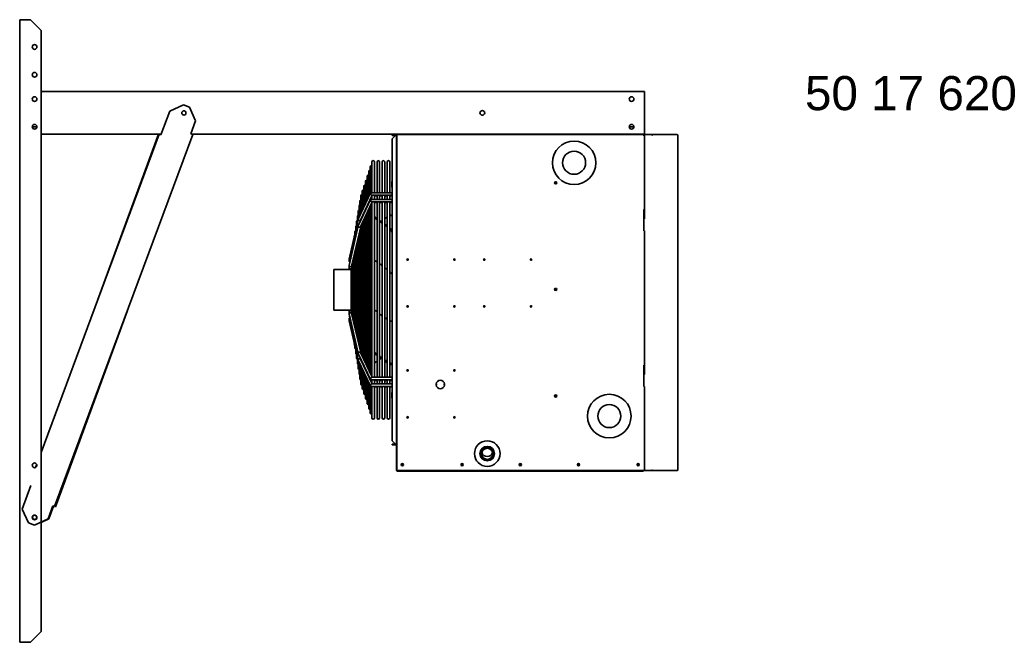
# Model space of a CAD drawing. Extents: x 16735 to 28368, y 1617 to 11525.
# Tile 12 of 13: x 25365 to 27097, y 7906 to 9001. Entities that reach past the tile are written whole.
import ezdxf

# ---------------------------------------------------------------- set-up
doc = ezdxf.new("R2010")
doc.units = 0
doc.header["$LTSCALE"] = 2
doc.layers.add('TEXT', color=5, linetype='CONTINUOUS')
doc.layers.add('Visible', color=7, linetype='CONTINUOUS', lineweight=35)
doc.styles.add('Dimensions', font='arial.ttf')

msp = doc.modelspace()

# ---------------------------------------------------------------- linework, layer by layer
at = {"layer": 'Visible'}
for p, q in [((25368.19, 9001.29), (25364.81, 9001.29)), ((25364.81, 7906.29), (25364.81, 9001.29)), ((25368.19, 9001.29), (25383.56, 9001.29)), ((25383.56, 9001.29), (25402.31, 8982.54)), ((25402.31, 8982.54), (25402.31, 7925.04)), ((25402.31, 8874.92), (26463.56, 8874.92)), ((26463.56, 8871.54), (26463.56, 8874.92)), ((26463.56, 8803.29), (26463.56, 8871.54)), ((25628.62, 8840.27), (25652.72, 8851.33)), ((25663.27, 8847.42), (25652.72, 8851.33)), ((25628.62, 8840.27), (25613.23, 8798.78)), ((25663.27, 8847.42), (25674.33, 8823.32)), ((25665.98, 8800.81), (25674.33, 8823.32)), ((25395.17, 8812.67), (25386.96, 8812.67)), ((25402.31, 8239.91), (25610.07, 8799.96)), ((25610.05, 8799.92), (25402.31, 8799.92)), ((25669.15, 8799.64), (25426.29, 8144.98)), ((25608.91, 8799.92), (25502.11, 8508.95)), ((25610.04, 8799.87), (25609.89, 8799.92)), ((25613.23, 8798.78), (25610.07, 8799.96)), ((25613.65, 8799.92), (25610.17, 8799.92)), ((25612.5, 8799.92), (25612.22, 8799.16)), ((25669.15, 8799.64), (25665.98, 8800.81)), ((26463.56, 8799.92), (25668.4, 8799.92)), ((26019.94, 8798.79), (26019.94, 8797.67)), ((26025.94, 8798.79), (26019.94, 8798.79)), ((26025.94, 8797.67), (26025.94, 8798.79)), ((26027.44, 8798.79), (26027.44, 8789.42)), ((26028.19, 8798.79), (26028.19, 8789.42)), ((26028.19, 8798.37), (26028.94, 8798.37)), ((26028.56, 8799.17), (26461.31, 8799.17)), ((26028.99, 8798.42), (26028.99, 8799.17)), ((26445.17, 8812.67), (26436.96, 8812.67)), ((26461.31, 8798.04), (26461.31, 8799.17)), ((26462.44, 8798.04), (26461.31, 8798.04)), ((26461.69, 8798.79), (26461.69, 8798.04)), ((26462.44, 8798.04), (26462.44, 8798.79)), ((26463.5, 8798.04), (26462.44, 8798.04)), ((26463.56, 8798.04), (26463.5, 8798.04)), ((26463.56, 8799.92), (26463.56, 8803.29)), ((26463.56, 8799.17), (26476.93, 8799.17)), ((26463.56, 8799.17), (26463.56, 8798.42)), ((26463.56, 8798.42), (26463.56, 8798.04)), ((26463.56, 8798.04), (26463.56, 8667.54)), ((26463.56, 8651.04), (26463.56, 8798.04)), ((26477, 8799.17), (26476.93, 8799.17)), ((26477, 8798.42), (26476.96, 8798.42)), ((26476.96, 8798.37), (26477.13, 8798.37)), ((26476.97, 8798.04), (26477.77, 8798.04)), ((26477, 8799.17), (26521.31, 8799.17)), ((26477, 8798.42), (26477, 8799.17)), ((26522.11, 8798.04), (26522.44, 8798.04)), ((26522.44, 8798.04), (26522.44, 8209.29)), ((26019.94, 8797.67), (26025.94, 8797.67)), ((26019.94, 8791.62), (26025.94, 8797.62)), ((26019.94, 8260.72), (26019.94, 8791.62)), ((26027.44, 8789.42), (26027.44, 8787.54)), ((26028.19, 8789.42), (26027.44, 8789.42)), ((26027.44, 8787.54), (26027.44, 8268.17)), ((26027.44, 8784.92), (26028.19, 8784.92)), ((26028.19, 8789.04), (26028.19, 8789.42)), ((26028.19, 8208.17), (26028.19, 8789.04)), ((25984.31, 8751.17), (25984.31, 8696.99)), ((25988.81, 8696.99), (25988.81, 8751.17)), ((25993.31, 8751.17), (25993.31, 8696.99)), ((25997.81, 8696.99), (25997.81, 8751.17)), ((26002.31, 8751.17), (26002.31, 8696.99)), ((26006.81, 8696.99), (26006.81, 8751.17)), ((26011.31, 8751.17), (26011.31, 8696.99)), ((26015.81, 8696.99), (26015.81, 8751.17)), ((25978.69, 8734.07), (25978.69, 8690.45)), ((25981.5, 8742.62), (25981.5, 8696.6)), ((25973.06, 8716.97), (25973.06, 8678.14)), ((25975.87, 8725.52), (25975.87, 8684.29)), ((26019.64, 8716.66), (26019.94, 8717.18)), ((26019.64, 8716.66), (26019.64, 8716.01)), ((26019.64, 8716.01), (26019.64, 8711.78)), ((26019.64, 8711.78), (26019.64, 8707.56)), ((26027.44, 8714.78), (26028.19, 8714.78)), ((25960.33, 8650.31), (25981.56, 8696.73)), ((25967.43, 8699.87), (25967.43, 8665.84)), ((25970.25, 8708.42), (25970.25, 8671.99)), ((25981.96, 8696.99), (26019.94, 8696.99)), ((26019.64, 8707.56), (26019.64, 8706.91)), ((26019.64, 8706.91), (26019.94, 8706.39)), ((26027.44, 8708.78), (26028.19, 8708.78)), ((25960.33, 8638.68), (25981.56, 8685.09)), ((25963.16, 8682.29), (25963.16, 8656.49)), ((25964.52, 8648.66), (25984.57, 8692.49)), ((25964.52, 8637.02), (25984.57, 8680.85)), ((25964.62, 8691.33), (25964.62, 8659.69)), ((25978.69, 8679.63), (25978.69, 8678.81)), ((25981.5, 8685.78), (25981.5, 8684.96)), ((25981.96, 8685.35), (26019.94, 8685.35)), ((25984.28, 8692.49), (26019.94, 8692.49)), ((25984.28, 8680.85), (26019.94, 8680.85)), ((25984.31, 8691.93), (25984.31, 8685.35)), ((25984.31, 8680.3), (25984.31, 8373)), ((25988.81, 8685.35), (25988.81, 8692.49)), ((25988.81, 8691.58), (25993.31, 8691.58)), ((25988.81, 8372.46), (25988.81, 8680.85)), ((25988.81, 8679.88), (25993.31, 8679.88)), ((25993.31, 8692.49), (25993.31, 8685.35)), ((25993.31, 8680.85), (25993.31, 8372.46)), ((25997.81, 8685.35), (25997.81, 8692.49)), ((25997.81, 8691.58), (26002.31, 8691.58)), ((25997.81, 8372.46), (25997.81, 8680.85)), ((25997.81, 8679.88), (26002.31, 8679.88)), ((26002.31, 8692.49), (26002.31, 8685.35)), ((26002.31, 8680.85), (26002.31, 8372.46)), ((26006.81, 8685.35), (26006.81, 8692.49)), ((26006.81, 8691.58), (26011.31, 8691.58)), ((26006.81, 8372.46), (26006.81, 8680.85)), ((26006.81, 8679.88), (26011.31, 8679.88)), ((26011.31, 8692.49), (26011.31, 8685.35)), ((26011.31, 8680.85), (26011.31, 8372.46)), ((26015.81, 8685.35), (26015.81, 8692.49)), ((26015.81, 8691.58), (26019.94, 8691.58)), ((26015.81, 8372.46), (26015.81, 8680.85)), ((26015.81, 8679.88), (26019.94, 8679.88)), ((25960.23, 8664.23), (25960.23, 8650)), ((25961.7, 8673.26), (25961.7, 8653.3)), ((25970.25, 8661.17), (25970.25, 8660.36)), ((25973.06, 8667.32), (25973.06, 8666.51)), ((25975.87, 8673.48), (25975.87, 8672.66)), ((25975.87, 8661.84), (25975.87, 8391.35)), ((25978.69, 8667.99), (25978.69, 8385.24)), ((25981.5, 8674.15), (25981.5, 8379.12)), ((26462.44, 8667.54), (26462.44, 8630.04)), ((26463.56, 8667.54), (26462.44, 8667.54)), ((26462.81, 8651.04), (26462.81, 8667.54)), ((25944.07, 8580.4), (25960.26, 8650.11)), ((25957.31, 8646.16), (25957.31, 8637.41)), ((25958.77, 8655.2), (25958.77, 8643.71)), ((25964.18, 8647.1), (25964.57, 8648.75)), ((25964.62, 8648.87), (25964.62, 8648.05)), ((25967.43, 8655.02), (25967.43, 8654.21)), ((25967.43, 8643.39), (25967.43, 8409.7)), ((25970.25, 8649.54), (25970.25, 8403.58)), ((25973.06, 8655.69), (25973.06, 8397.47)), ((26027.91, 8618.64), (26027.91, 8648.26)), ((26462.44, 8651.05), (26462.81, 8651.05)), ((26463.56, 8651.04), (26462.44, 8651.04)), ((25944.07, 8568.77), (25960.26, 8638.48)), ((25948.52, 8568), (25964.57, 8637.12)), ((25954.39, 8628.1), (25954.39, 8624.83)), ((25955.85, 8637.13), (25955.85, 8631.12)), ((25961.7, 8624.76), (25961.7, 8428.21)), ((25963.16, 8631.06), (25963.16, 8421.96)), ((25964.62, 8637.24), (25964.62, 8415.82)), ((26462.44, 8630.04), (26463.56, 8630.04)), ((26463.56, 8630.04), (26463.56, 8393.79)), ((26463.56, 8377.29), (26463.56, 8630.04)), ((25952.93, 8619.07), (25952.93, 8618.54)), ((25958.77, 8612.18), (25958.77, 8440.73)), ((25960.23, 8618.47), (25960.23, 8434.47)), ((25954.39, 8593.3), (25954.39, 8459.5)), ((25955.85, 8599.59), (25955.85, 8453.24)), ((25957.31, 8605.88), (25957.31, 8446.98)), ((26027.91, 8544.56), (26027.91, 8605.72)), ((25944.05, 8576.81), (25944.05, 8580.15)), ((25944.05, 8576.59), (25944.05, 8576.81)), ((25950.01, 8574.42), (25950.01, 8478.27)), ((25951.47, 8580.71), (25951.47, 8472.01)), ((25952.93, 8587.01), (25952.93, 8465.75)), ((26047.31, 8578.24), (26047.31, 8580.6)), ((25917.56, 8561.79), (25917.56, 8490.54)), ((25917.56, 8561.79), (25947.56, 8561.79)), ((25944.05, 8565.18), (25944.05, 8568.52)), ((25944.05, 8564.89), (25944.05, 8565.18)), ((25947.56, 8488.96), (25947.56, 8563.68)), ((25948.55, 8566.65), (25948.55, 8568.13)), ((25948.55, 8566.65), (25948.55, 8485.99)), ((26027.91, 8544.56), (26028.19, 8544.76)), ((25427.53, 8144.63), (25554.18, 8489.73)), ((25917.56, 8490.54), (25947.56, 8490.54)), ((25944.05, 8487.45), (25944.05, 8484.13)), ((26047.31, 8495.74), (26047.31, 8498.1)), ((25944.05, 8484.13), (25944.05, 8483.82)), ((25944.05, 8475.75), (25944.05, 8472.43)), ((25944.05, 8472.19), (25944.05, 8472.43)), ((25944.07, 8483.57), (25945.58, 8477.09)), ((25944.07, 8471.94), (25952.93, 8433.8)), ((25944.08, 8483.88), (25960.26, 8414.57)), ((25944.08, 8472.18), (25960.26, 8402.87)), ((25948.52, 8484.65), (25964.56, 8415.93)), ((25948.55, 8485.99), (25948.55, 8484.52)), ((25952.93, 8434.26), (25952.93, 8433.27)), ((25953.36, 8431.95), (25954.39, 8427.51)), ((25954.39, 8428.01), (25954.39, 8424.24)), ((25955.61, 8422.24), (25955.85, 8421.22)), ((25955.85, 8421.75), (25955.85, 8415.21)), ((25957.31, 8415.5), (25957.31, 8406.17)), ((25958.77, 8409.24), (25958.77, 8397.14)), ((25960.23, 8402.98), (25960.23, 8388.11)), ((25960.33, 8414.37), (25981.56, 8368.22)), ((25960.33, 8402.67), (25981.56, 8356.52)), ((25961.7, 8399.7), (25961.7, 8379.08)), ((25964.12, 8406.13), (25964.56, 8404.23)), ((25964.52, 8416.03), (25984.56, 8372.46)), ((25964.52, 8404.33), (25984.56, 8360.76)), ((25964.62, 8405.05), (25964.62, 8404.11)), ((25963.16, 8396.52), (25963.16, 8370.04)), ((25964.62, 8393.35), (25964.62, 8361.01)), ((25967.43, 8398.93), (25967.43, 8398)), ((25967.43, 8387.23), (25967.43, 8352.46)), ((25970.25, 8392.82), (25970.25, 8391.88)), ((25973.06, 8386.7), (25973.06, 8385.77)), ((26462.44, 8393.79), (26462.44, 8356.29)), ((26463.56, 8393.79), (26462.44, 8393.79)), ((26462.81, 8377.29), (26462.81, 8393.79)), ((25970.25, 8381.12), (25970.25, 8343.91)), ((25973.06, 8375), (25973.06, 8335.36)), ((25975.87, 8380.58), (25975.87, 8379.65)), ((25975.87, 8368.88), (25975.87, 8326.82)), ((25978.69, 8374.47), (25978.69, 8373.53)), ((25981.5, 8368.35), (25981.5, 8367.42)), ((25981.97, 8367.96), (26019.94, 8367.96)), ((25984.28, 8372.46), (26019.94, 8372.46)), ((25984.31, 8367.96), (25984.31, 8361.3)), ((25988.81, 8360.76), (25988.81, 8367.96)), ((25988.81, 8366.98), (25993.31, 8366.98)), ((25993.31, 8367.96), (25993.31, 8360.76)), ((25997.81, 8360.76), (25997.81, 8367.96)), ((25997.81, 8366.98), (26002.31, 8366.98)), ((26002.31, 8367.96), (26002.31, 8360.76)), ((26006.81, 8360.76), (26006.81, 8367.96)), ((26006.81, 8366.98), (26011.31, 8366.98)), ((26011.31, 8367.96), (26011.31, 8360.76)), ((26015.81, 8360.76), (26015.81, 8367.96)), ((26015.81, 8366.98), (26019.94, 8366.98)), ((26463.56, 8377.29), (26462.44, 8377.29)), ((25978.69, 8362.77), (25978.69, 8318.27)), ((25981.5, 8356.65), (25981.5, 8309.72)), ((25981.97, 8356.26), (26019.94, 8356.26)), ((25984.28, 8360.76), (26019.94, 8360.76)), ((25984.31, 8356.26), (25984.31, 8301.17)), ((25988.81, 8301.17), (25988.81, 8356.26)), ((25988.81, 8355.35), (25993.31, 8355.35)), ((25993.31, 8356.26), (25993.31, 8301.17)), ((25997.81, 8301.17), (25997.81, 8356.26)), ((25997.81, 8355.35), (26002.31, 8355.35)), ((26002.31, 8356.26), (26002.31, 8301.17)), ((26006.81, 8301.17), (26006.81, 8356.26)), ((26006.81, 8355.35), (26011.31, 8355.35)), ((26011.31, 8356.26), (26011.31, 8301.17)), ((26015.81, 8301.17), (26015.81, 8356.26)), ((26015.81, 8355.35), (26019.94, 8355.35)), ((26097.26, 8360.23), (26096.83, 8360.23)), ((26096.83, 8359.11), (26097.26, 8359.11)), ((26097.94, 8360.23), (26097.26, 8360.23)), ((26097.26, 8360.23), (26097.26, 8359.11)), ((26097.26, 8359.11), (26097.94, 8359.11)), ((26097.94, 8359.11), (26097.94, 8360.23)), ((26112.11, 8360.23), (26111.44, 8360.23)), ((26111.44, 8360.23), (26111.44, 8359.11)), ((26111.44, 8359.11), (26112.11, 8359.11)), ((26112.54, 8360.23), (26112.11, 8360.23)), ((26112.11, 8359.11), (26112.11, 8360.23)), ((26112.11, 8359.11), (26112.54, 8359.11)), ((26462.44, 8356.29), (26463.56, 8356.29)), ((26463.56, 8356.29), (26463.56, 8208.17)), ((26463.56, 8209.29), (26463.56, 8356.29)), ((26019.64, 8345.43), (26019.94, 8345.95)), ((26019.64, 8345.43), (26019.64, 8344.77)), ((26019.64, 8344.77), (26019.64, 8340.55)), ((26019.64, 8340.55), (26019.64, 8336.33)), ((26019.64, 8336.33), (26019.64, 8335.68)), ((26019.64, 8335.68), (26019.94, 8335.16)), ((26027.44, 8343.55), (26028.19, 8343.55)), ((26027.44, 8337.55), (26028.19, 8337.55)), ((26028.19, 8268.17), (26027.44, 8268.17)), ((26027.44, 8268.17), (26027.44, 8208.54)), ((26025.94, 8254.72), (26019.94, 8260.72)), ((26025.94, 8254.67), (26019.94, 8254.67)), ((26019.94, 8254.67), (26019.94, 8253.54)), ((26019.94, 8253.54), (26025.94, 8253.54)), ((26025.94, 8254.67), (26025.94, 8253.54)), ((26175.19, 8237.77), (26175.19, 8238.15)), ((26199.19, 8237.77), (26199.19, 8238.15)), ((25392.6, 8213.71), (25394.72, 8219.45)), ((26477.13, 8208.97), (26476.96, 8208.97)), ((26477, 8208.92), (26476.96, 8208.92)), ((26477.77, 8209.29), (26476.97, 8209.29)), ((26477, 8208.92), (26477, 8208.17)), ((26522.44, 8209.29), (26522.11, 8209.29)), ((26028.19, 8208.17), (26029.31, 8208.17)), ((26029.31, 8207.42), (26028.56, 8207.42)), ((26029.31, 8208.17), (26029.31, 8207.42)), ((26462.44, 8208.17), (26029.31, 8208.17)), ((26461.31, 8207.42), (26029.31, 8207.42)), ((26462.44, 8208.17), (26463.56, 8208.17)), ((26476.93, 8208.17), (26463.56, 8208.17)), ((26476.93, 8208.17), (26477, 8208.17)), ((26521.31, 8208.17), (26477, 8208.17)), ((25384.47, 8182.1), (25369.08, 8140.61)), ((25380.13, 8116.51), (25369.08, 8140.61)), ((25414.78, 8123.65), (25423.13, 8146.16)), ((25416.09, 8123.26), (25424.33, 8145.71)), ((25423.13, 8146.16), (25426.29, 8144.98)), ((25426.33, 8145.07), (25427.53, 8144.63)), ((25414.78, 8123.65), (25390.68, 8112.6)), ((25416.09, 8123.26), (25402.31, 8116.88)), ((25380.13, 8116.51), (25390.68, 8112.6)), ((25402.31, 7925.04), (25383.56, 7906.29)), ((25364.81, 7906.29), (25368.19, 7906.29)), ((25383.56, 7906.29), (25368.19, 7906.29))]:
    msp.add_line(p, q, dxfattribs=at)
for centre, radius in [((25391.06, 8953.29), 4.13), ((25391.06, 8904.54), 4.13), ((25391.06, 8861.79), 4.13), ((26441.06, 8861.79), 4.13), ((25653.56, 8837.42), 3.75), ((26178.56, 8837.42), 4.13), ((25391.06, 8813.04), 4.13), ((26441.06, 8813.04), 4.13), ((26340, 8749.67), 38.25), ((26340, 8749.67), 20.25), ((26307.56, 8714.42), 1.88), ((26307.56, 8714.42), 1.31), ((26046.94, 8579.42), 1.24), ((26129.44, 8579.42), 1.24), ((26181.94, 8579.42), 1.24), ((26264.44, 8579.42), 1.24), ((26307.56, 8526.92), 1.88), ((26307.56, 8526.92), 1.31), ((26046.94, 8496.92), 1.24), ((26129.44, 8496.92), 1.24), ((26181.94, 8496.92), 1.24), ((26264.44, 8496.92), 1.24), ((26046.94, 8384.42), 1.24), ((26129.44, 8384.42), 1.24), ((26307.56, 8339.42), 1.88), ((26307.56, 8339.42), 1.31), ((26401.88, 8304.17), 38.25), ((26401.88, 8304.17), 20.25), ((26046.94, 8301.92), 1.24), ((26129.44, 8301.92), 1.24), ((26187.19, 8238.17), 22.5), ((26187.19, 8238.17), 12.75), ((25391.06, 8217.54), 4.13), ((26037.94, 8218.67), 1.88), ((26037.94, 8218.67), 1.31), ((26142.94, 8218.67), 1.88), ((26142.94, 8218.67), 1.31), ((26245.31, 8218.67), 1.88), ((26245.31, 8218.67), 1.31), ((26347.69, 8218.67), 1.88), ((26347.69, 8218.67), 1.31), ((26452.69, 8218.67), 1.88), ((26452.69, 8218.67), 1.31), ((25391.06, 8126.04), 4.13), ((25391.02, 8126.07), 3.75)]:
    msp.add_circle(centre, radius, dxfattribs=at)
for centre, radius, start, end in [((26028.56, 8798.79), 1.13, 90, 180), ((26028.56, 8798.79), 0.375, 90, 180), ((26461.31, 8798.79), 1.13, 0, 90), ((26461.31, 8798.79), 0.375, 0, 90), ((26463.56, 8798.04), 1.13, 90, 180), ((26463.56, 8798.04), 0.375, 90, 180), ((26521.31, 8798.04), 1.12, 0, 90), ((25986.56, 8751.17), 2.25, 0, 180), ((25995.56, 8751.17), 2.25, 0, 180), ((26004.56, 8751.17), 2.25, 0, 180), ((26013.56, 8751.17), 2.25, 0, 180), ((25980.94, 8734.07), 2.25, 75.49447, 180), ((25983.75, 8742.62), 2.25, 75.49447, 180), ((25975.31, 8716.97), 2.25, 75.49447, 180), ((25978.12, 8725.52), 2.25, 75.49447, 180), ((25969.68, 8699.87), 2.25, 75.49447, 180), ((25972.5, 8708.42), 2.25, 75.49447, 180), ((25965.41, 8682.29), 2.25, 110.52394, 180), ((25966.87, 8691.33), 2.25, 75.49447, 180), ((25962.48, 8664.23), 2.25, 110.52394, 180), ((25963.95, 8673.26), 2.25, 110.52394, 180), ((25959.56, 8646.16), 2.25, 110.52394, 180), ((25961.02, 8655.2), 2.25, 110.52394, 180), ((25956.64, 8628.1), 2.25, 117.12407, 180), ((25958.1, 8637.13), 2.25, 110.52394, 180), ((25955.18, 8619.07), 2.25, 143.97343, 180), ((25955.18, 8433.27), 2.25, 180, 222.29313), ((25956.64, 8424.24), 2.25, 180, 246.79219), ((25958.1, 8415.21), 2.25, 180, 249.47606), ((25959.56, 8406.17), 2.25, 180, 249.47606), ((25961.02, 8397.14), 2.25, 180, 249.47606), ((25962.48, 8388.11), 2.25, 180, 249.47606), ((25963.95, 8379.08), 2.25, 180, 249.47606), ((25965.41, 8370.04), 2.25, 180, 249.47606), ((26104.69, 8359.67), 7.5, 4.30122, 175.69878), ((25966.87, 8361.01), 2.25, 180, 284.50553), ((25969.68, 8352.46), 2.25, 180, 284.50553), ((26104.69, 8359.67), 7.5, 184.30122, 355.69878), ((25972.5, 8343.91), 2.25, 180, 284.50553), ((25975.31, 8335.36), 2.25, 180, 284.50553), ((25978.12, 8326.82), 2.25, 180, 284.50553), ((25980.94, 8318.27), 2.25, 180, 284.50553), ((25983.75, 8309.72), 2.25, 180, 284.50553), ((25986.56, 8301.17), 2.25, 180, 0), ((25995.56, 8301.17), 2.25, 180, 0), ((26004.56, 8301.17), 2.25, 180, 0), ((26013.56, 8301.17), 2.25, 180, 0), ((26187.19, 8238.17), 12, 359.96001, 180.03999), ((26521.31, 8209.29), 1.12, 270, 0), ((26028.56, 8208.54), 1.13, 180, 199.47122), ((26028.56, 8208.54), 1.13, 199.47122, 270), ((25391.14, 8126.03), 3.75, 70.73064, 248.76266)]:
    msp.add_arc(centre, radius, start, end, dxfattribs=at)
for centre, major_axis, ratio, start_param, end_param in [((26521.31, 8798.04), (0, 1.12), 0.7071068, 4.712389, 6.2831853), ((25983.12, 8694.74), (-1.4, 2.18), 0.3850446, 6.0407521, 8.3940474), ((25983.12, 8683.1), (-1.4, 2.18), 0.3850446, 6.0407521, 8.3940474), ((25983.12, 8694.74), (1.4, -2.18), 0.3850446, 5.2524547, 6.0407521), ((25983.12, 8683.1), (1.4, -2.18), 0.3850446, 5.2524547, 6.0407521), ((25962.42, 8649.48), (2.14, -0.73), 0.6833725, 3.0728516, 4.9412804), ((25962.42, 8649.48), (2.14, -0.73), 0.6833725, 4.9412804, 6.2144442), ((25464.38, 8268.15), (756.82, 0), 0.7050537, 0.796952, 0.8052175), ((26535.74, 9023.52), (-756.81, 0), 0.7050537, 0.7655749, 0.7716977), ((26535.74, 9023.52), (-756.81, 0), 0.7050537, 0.7801874, 0.7886048), ((25464.38, 8268.15), (756.82, 0), 0.7050537, 0.7801872, 0.7886045), ((25464.38, 9024.64), (756.82, 0), 0.7080894, 5.499452, 5.5029981), ((25464.38, 9025.03), (756.82, 0), 0.7091539, 5.4996883, 5.5029981), ((25464.38, 9024.64), (756.82, 0), 0.7080894, 5.5114876, 5.5176101), ((25464.38, 9025.03), (756.82, 0), 0.7091539, 5.5114876, 5.5176101), ((26535.74, 9023.52), (-756.81, 0), 0.7050537, 0.7969524, 0.8052177), ((25962.42, 8637.85), (2.14, -0.73), 0.6833725, 3.0728516, 4.9412804), ((25962.42, 8637.85), (2.14, -0.73), 0.6833725, 4.9412804, 6.2144442), ((25464.38, 8268.15), (756.82, 0), 0.7050537, 0.7655752, 0.7716977), ((25946.3, 8580.02), (2.24, -0.26), 0.7003999, 3.0615175, 4.7924642), ((25946.3, 8580.02), (2.24, -0.26), 0.7003999, 4.7924642, 4.802557), ((25946.3, 8568.39), (2.24, -0.26), 0.7003999, 3.0615175, 4.7924642), ((25946.3, 8568.39), (2.24, -0.26), 0.7003999, 4.7924642, 6.2031101), ((25466.93, 8190.17), (753.22, 0), 0.7050537, 0.7306055, 0.7314865), ((25946.3, 8484.26), (2.24, 0.26), 0.7044737, 1.4898033, 3.2225857), ((25946.3, 8472.56), (2.24, 0.26), 0.7044737, 1.4898033, 3.2225857), ((25946.3, 8483.95), (2.24, 0.26), 0.7003999, 3.0615175, 3.4739028), ((25946.3, 8472.32), (2.24, 0.26), 0.7003999, 3.0615175, 3.4447448), ((25946.3, 8484.26), (2.24, 0.26), 0.7044737, 0.0809931, 1.4898033), ((25946.3, 8472.56), (2.24, 0.26), 0.7044737, 1.4680472, 1.4898033), ((25962.42, 8415.2), (2.13, 0.73), 0.687351, 1.3393535, 3.2110494), ((25962.42, 8415.2), (2.13, 0.73), 0.687351, 0.0694567, 1.3393535), ((25962.42, 8403.5), (2.13, 0.73), 0.687351, 1.3393535, 3.2110494), ((25962.42, 8403.5), (2.13, 0.73), 0.687351, 0.0694567, 1.3393535), ((25464.38, 8027.31), (756.82, 0), 0.7091539, 0.796952, 0.8052175), ((26535.74, 8787.07), (-756.81, 0), 0.7091539, 0.7655749, 0.7716977), ((26535.74, 8028.82), (-756.81, 0), 0.7050537, 5.5114876, 5.5176104), ((26535.74, 8787.07), (-756.81, 0), 0.7091539, 0.7801874, 0.7886048), ((25464.38, 8027.31), (756.82, 0), 0.7091539, 0.7801872, 0.7886045), ((26535.74, 8028.82), (-756.81, 0), 0.7050537, 5.4978734, 5.502998), ((25464.38, 8027.7), (756.82, 0), 0.7080894, 0.7801872, 0.7837333), ((26535.74, 8787.07), (-756.81, 0), 0.7091539, 0.7969524, 0.8052177), ((25464.38, 8027.31), (756.82, 0), 0.7091539, 0.7655752, 0.7716977), ((25464.38, 8027.7), (756.82, 0), 0.7080894, 0.7655752, 0.7716977), ((25983.12, 8370.21), (1.4, 2.18), 0.3880736, 1.0261978, 3.3852916), ((25983.12, 8370.21), (-1.4, -2.18), 0.3880736, 3.3852916, 4.1677905), ((25983.12, 8358.51), (1.4, 2.18), 0.3880736, 1.0261978, 3.3852916), ((25983.12, 8358.51), (-1.4, -2.18), 0.3880736, 3.3852916, 4.1677905), ((26187.19, 8242.86), (-9.75, 0), 0.9999601, 0.2641813, 2.8774114), ((26521.31, 8209.29), (0, -1.13), 0.7071068, 0, 1.5707963)]:
    msp.add_ellipse(centre, major_axis=major_axis, ratio=ratio, start_param=start_param, end_param=end_param, dxfattribs=at)
for major_axis in [(12, 0), (-9.75, 0)]:
    msp.add_ellipse((26187.19, 8237.77), major_axis=major_axis, ratio=0.9999601, dxfattribs=at)
for points, knots in [([(26027.44, 8797.29), (26027.44, 8797.86), (26027.09, 8798.41), (26026.57, 8798.65), (26026.37, 8798.75), (26026.16, 8798.79), (26025.94, 8798.79)], [0, 0, 0, 0, 1.1358119, 1.1358119, 1.1358119, 1.5707963, 1.5707963, 1.5707963, 1.5707963]), ([(26028.22, 8798.32), (26028.3, 8798.25), (26028.58, 8798.18), (26028.93, 8798.12), (26029.05, 8798.09), (26029.18, 8798.07), (26029.31, 8798.04)], [-0.8545484, -0.8545484, -0.8545484, -0.8545484, -0.22299966, -0.22299966, -0.22299966, 0, 0, 0, 0]), ([(26028.99, 8799.17), (26029.07, 8799.17), (26029.16, 8798.86), (26029.24, 8798.43), (26029.27, 8798.31), (26029.29, 8798.17), (26029.31, 8798.04)], [-1, -1, -1, -1, -0.2229997, -0.2229997, -0.2229997, 0, 0, 0, 0]), ([(26025.94, 8797.62), (26026.51, 8797.54), (26027.06, 8797.46), (26027.3, 8797.38), (26027.39, 8797.35), (26027.44, 8797.32), (26027.44, 8797.29)], [0, 0, 0, 0, 1.1358119, 1.1358119, 1.1358119, 1.5707963, 1.5707963, 1.5707963, 1.5707963]), ([(26015.81, 8656.62), (26017.12, 8657.15), (26018.37, 8657.49), (26019.67, 8657.65), (26019.8, 8657.66), (26019.94, 8657.67)], [1.14008282, 1.14008282, 1.14008282, 1.14008282, 1.94770386, 1.94770386, 2.04224482, 2.04224482, 2.04224482, 2.04224482]), ([(26015.81, 8656.46), (26017.12, 8656.99), (26018.37, 8657.33), (26019.67, 8657.49), (26019.8, 8657.51), (26019.94, 8657.52)], [1.14008282, 1.14008282, 1.14008282, 1.14008282, 1.94770386, 1.94770386, 2.04224482, 2.04224482, 2.04224482, 2.04224482]), ([(26019.94, 8631.03), (26019.02, 8632.09), (26018.06, 8633.1), (26016.66, 8634.47), (26016.24, 8634.86), (26015.81, 8635.25)], [3.86457143, 3.86457143, 3.86457143, 3.86457143, 4.43182503, 4.43182503, 4.67253917, 4.67253917, 4.67253917, 4.67253917]), ([(26015.81, 8632.65), (26017.12, 8631.22), (26018.37, 8629.66), (26019.67, 8627.83), (26019.8, 8627.64), (26019.94, 8627.44)], [1.14008282, 1.14008282, 1.14008282, 1.14008282, 1.94770386, 1.94770386, 2.04224482, 2.04224482, 2.04224482, 2.04224482]), ([(25944.05, 8576.81), (25944.05, 8576.64), (25944.1, 8576.45), (25944.33, 8576.11), (25944.51, 8575.95), (25944.91, 8575.7), (25945.16, 8575.59), (25945.5, 8575.5), (25945.56, 8575.48), (25945.63, 8575.47)], [0.45444042, 0.45444042, 0.45444042, 0.45444042, 0.56826078, 0.56826078, 0.68208113, 0.68208113, 0.79502712, 0.79502712, 0.82118071, 0.82118071, 0.82118071, 0.82118071]), ([(25945.58, 8575.25), (25945.53, 8575.26), (25945.48, 8575.27), (25945.16, 8575.35), (25944.91, 8575.46), (25944.51, 8575.72), (25944.33, 8575.88), (25944.1, 8576.23), (25944.05, 8576.41), (25944.05, 8576.63), (25944.05, 8576.66), (25944.05, 8576.7)], [0.09368277, 0.09368277, 0.09368277, 0.09368277, 0.11294599, 0.11294599, 0.22589198, 0.22589198, 0.33971234, 0.33971234, 0.45353269, 0.45353269, 0.47788579, 0.47788579, 0.47788579, 0.47788579]), ([(25944.05, 8565.18), (25944.05, 8564.95), (25944.1, 8564.71), (25944.33, 8564.26), (25944.51, 8564.06), (25944.91, 8563.73), (25945.16, 8563.59), (25945.71, 8563.4), (25946.01, 8563.36), (25946.58, 8563.36), (25946.88, 8563.4), (25947.3, 8563.55), (25947.44, 8563.61), (25947.56, 8563.68)], [0.45353269, 0.45353269, 0.45353269, 0.45353269, 0.56776495, 0.56776495, 0.68199721, 0.68199721, 0.79498516, 0.79498516, 0.90797311, 0.90797311, 1.02096106, 1.02096106, 1.0796725, 1.0796725, 1.0796725, 1.0796725]), ([(25946.3, 8563.06), (25946.01, 8563.06), (25945.71, 8563.1), (25945.16, 8563.29), (25944.91, 8563.43), (25944.51, 8563.76), (25944.33, 8563.97), (25944.1, 8564.42), (25944.05, 8564.66), (25944.05, 8564.94), (25944.05, 8564.98), (25944.05, 8565.03)], [0, 0, 0, 0, 0.11298795, 0.11298795, 0.2259759, 0.2259759, 0.34020816, 0.34020816, 0.45444042, 0.45444042, 0.47878257, 0.47878257, 0.47878257, 0.47878257]), ([(25947.56, 8563.38), (25947.44, 8563.31), (25947.3, 8563.25), (25946.88, 8563.1), (25946.58, 8563.06), (25946.3, 8563.06)], [1.64424683, 1.64424683, 1.64424683, 1.64424683, 1.70295827, 1.70295827, 1.81594622, 1.81594622, 1.81594622, 1.81594622]), ([(25947.56, 8563.68), (25947.68, 8563.74), (25947.79, 8563.82), (25948.08, 8564.06), (25948.26, 8564.26), (25948.49, 8564.71), (25948.55, 8564.95), (25948.55, 8565.18)], [1.0796725, 1.0796725, 1.0796725, 1.0796725, 1.13394901, 1.13394901, 1.24818127, 1.24818127, 1.36241353, 1.36241353, 1.36241353, 1.36241353]), ([(25946.3, 8489.28), (25946.01, 8489.28), (25945.71, 8489.23), (25945.16, 8489.05), (25944.91, 8488.9), (25944.51, 8488.58), (25944.33, 8488.37), (25944.1, 8487.92), (25944.05, 8487.68), (25944.05, 8487.45)], [0, 0, 0, 0, 0.11298795, 0.11298795, 0.2259759, 0.2259759, 0.34020816, 0.34020816, 0.45444042, 0.45444042, 0.45444042, 0.45444042]), ([(25947.56, 8488.96), (25947.44, 8489.03), (25947.3, 8489.09), (25946.88, 8489.23), (25946.58, 8489.28), (25946.3, 8489.28)], [1.64424683, 1.64424683, 1.64424683, 1.64424683, 1.70295827, 1.70295827, 1.81594622, 1.81594622, 1.81594622, 1.81594622]), ([(25948.55, 8487.45), (25948.55, 8487.68), (25948.49, 8487.92), (25948.26, 8488.37), (25948.08, 8488.58), (25947.79, 8488.82), (25947.68, 8488.89), (25947.56, 8488.96)], [1.3615058, 1.3615058, 1.3615058, 1.3615058, 1.47573806, 1.47573806, 1.58997032, 1.58997032, 1.64424683, 1.64424683, 1.64424683, 1.64424683]), ([(25945.66, 8477.11), (25945.58, 8477.09), (25945.51, 8477.08), (25945.16, 8476.98), (25944.91, 8476.87), (25944.51, 8476.62), (25944.33, 8476.46), (25944.1, 8476.11), (25944.05, 8475.92), (25944.05, 8475.75)], [0.08342888, 0.08342888, 0.08342888, 0.08342888, 0.11294599, 0.11294599, 0.22589198, 0.22589198, 0.33971234, 0.33971234, 0.45353269, 0.45353269, 0.45353269, 0.45353269]), ([(26019.94, 8396.33), (26019.02, 8396.49), (26018.06, 8396.75), (26016.66, 8397.25), (26016.24, 8397.42), (26015.81, 8397.6)], [3.86457143, 3.86457143, 3.86457143, 3.86457143, 4.43182503, 4.43182503, 4.67253917, 4.67253917, 4.67253917, 4.67253917]), ([(26015.81, 8395.88), (26017.12, 8395.34), (26018.37, 8395), (26019.67, 8394.84), (26019.8, 8394.83), (26019.94, 8394.82)], [1.14008282, 1.14008282, 1.14008282, 1.14008282, 1.94770386, 1.94770386, 2.04224482, 2.04224482, 2.04224482, 2.04224482]), ([(26015.81, 8395.72), (26017.12, 8395.19), (26018.37, 8394.85), (26019.67, 8394.69), (26019.8, 8394.68), (26019.94, 8394.66)], [1.14008282, 1.14008282, 1.14008282, 1.14008282, 1.94770386, 1.94770386, 2.04224482, 2.04224482, 2.04224482, 2.04224482]), ([(26027.44, 8255.04), (26027.44, 8254.97), (26027.09, 8254.89), (26026.57, 8254.81), (26026.37, 8254.78), (26026.16, 8254.75), (26025.94, 8254.72)], [0, 0, 0, 0, 1.1358119, 1.1358119, 1.1358119, 1.5707963, 1.5707963, 1.5707963, 1.5707963]), ([(26025.94, 8253.54), (26026.51, 8253.54), (26027.06, 8253.9), (26027.3, 8254.41), (26027.39, 8254.61), (26027.44, 8254.83), (26027.44, 8255.04)], [0, 0, 0, 0, 1.1358119, 1.1358119, 1.1358119, 1.5707963, 1.5707963, 1.5707963, 1.5707963]), ([(26462.37, 8208.17), (26462.26, 8207.86), (26462.01, 8207.6), (26461.7, 8207.49), (26461.58, 8207.44), (26461.44, 8207.42), (26461.31, 8207.42)], [-0.7836531, -0.7836531, -0.7836531, -0.7836531, -0.22299966, -0.22299966, -0.22299966, 0, 0, 0, 0]), ([(26461.57, 8208.17), (26461.51, 8207.86), (26461.45, 8207.6), (26461.39, 8207.49), (26461.36, 8207.44), (26461.34, 8207.42), (26461.31, 8207.42)], [-0.7836531, -0.7836531, -0.7836531, -0.7836531, -0.22299966, -0.22299966, -0.22299966, 0, 0, 0, 0])]:
    msp.add_open_spline(points, degree=3, knots=knots, dxfattribs=at)
for points in [[(26028.19, 8798.37), (26028.19, 8798.35), (26028.2, 8798.33), (26028.22, 8798.32)], [(26029.31, 8798.04), (26029.12, 8798.15), (26028.94, 8798.26), (26028.94, 8798.37)], [(26029.31, 8798.04), (26029.21, 8798.24), (26029.1, 8798.42), (26028.99, 8798.42)], [(26476.93, 8799.17), (26476.94, 8799.17), (26476.95, 8798.85), (26476.96, 8798.42)], [(26476.96, 8798.42), (26476.97, 8798.3), (26476.97, 8798.17), (26476.97, 8798.04)], [(26477.73, 8798.42), (26477.63, 8798.85), (26477.32, 8799.17), (26477, 8799.17)], [(26477.24, 8798.04), (26477.25, 8798.24), (26477.13, 8798.42), (26477, 8798.42)], [(26477.77, 8798.04), (26477.77, 8798.17), (26477.76, 8798.3), (26477.73, 8798.42)], [(26026.17, 8797.58), (26026.11, 8797.63), (26026.02, 8797.67), (26025.94, 8797.67)], [(25990.09, 8653.76), (25989.66, 8654.08), (25989.24, 8654.38), (25988.81, 8654.66)], [(25988.81, 8652.87), (25988.82, 8652.87), (25988.82, 8652.87), (25988.82, 8652.87)], [(26010.03, 8653.29), (26010.46, 8653.6), (26010.89, 8653.9), (26011.31, 8654.19)], [(26010.03, 8653.12), (26010.46, 8653.43), (26010.89, 8653.73), (26011.31, 8654.02)], [(26028.19, 8653.84), (26027.95, 8654.1), (26027.7, 8654.34), (26027.44, 8654.56)], [(26028.19, 8653.7), (26027.95, 8653.96), (26027.7, 8654.2), (26027.44, 8654.42)], [(26027.44, 8652.14), (26027.75, 8650.99), (26027.91, 8649.69), (26027.91, 8648.26)], [(26010.03, 8637.91), (26010.46, 8637.6), (26010.89, 8637.27), (26011.31, 8636.93)], [(26011.31, 8638.8), (26011.31, 8638.8), (26011.31, 8638.81), (26011.31, 8638.81)], [(26028.19, 8617.98), (26027.95, 8618.54), (26027.7, 8619.11), (26027.44, 8619.67)], [(26027.44, 8610.36), (26027.75, 8608.71), (26027.91, 8607.16), (26027.91, 8605.72)], [(25993.31, 8575.16), (25991.81, 8576.1), (25990.31, 8577), (25988.81, 8577.86)], [(26002.31, 8568.98), (26000.82, 8570.09), (25999.32, 8571.17), (25997.81, 8572.21)], [(26011.31, 8561.63), (26009.82, 8562.95), (26008.32, 8564.22), (26006.81, 8565.45)], [(26019.94, 8553.34), (26018.58, 8554.75), (26017.2, 8556.13), (26015.81, 8557.47)], [(26027.46, 8544.91), (26027.45, 8544.92), (26027.45, 8544.93), (26027.44, 8544.94)], [(25988.81, 8491.02), (25990.3, 8489.69), (25991.8, 8488.41), (25993.31, 8487.17)], [(25997.81, 8483.64), (25999.3, 8482.51), (26000.8, 8481.43), (26002.31, 8480.39)], [(26006.82, 8477.41), (26008.31, 8476.47), (26009.81, 8475.56), (26011.32, 8474.7)], [(26015.82, 8472.24), (26017.19, 8471.53), (26018.57, 8470.86), (26019.94, 8470.22)], [(26027.44, 8467.08), (26027.69, 8466.99), (26027.94, 8466.9), (26028.19, 8466.81)], [(25990.09, 8415.16), (25989.66, 8415.48), (25989.24, 8415.81), (25988.81, 8416.15)], [(25988.81, 8414.27), (25988.82, 8414.27), (25988.82, 8414.26), (25988.82, 8414.26)], [(26011.31, 8400.11), (26011.31, 8400.12), (26011.31, 8400.12), (26011.31, 8400.12)], [(25990.09, 8398.57), (25989.66, 8398.26), (25989.24, 8397.96), (25988.81, 8397.68)], [(26010.03, 8399.22), (26010.46, 8398.9), (26010.89, 8398.6), (26011.31, 8398.32)], [(26010.03, 8399.05), (26010.46, 8398.73), (26010.89, 8398.44), (26011.31, 8398.15)], [(26028.19, 8398.63), (26027.95, 8398.37), (26027.7, 8398.13), (26027.44, 8397.91)], [(26028.19, 8398.49), (26027.95, 8398.23), (26027.7, 8397.99), (26027.44, 8397.77)], [(26026.17, 8254.76), (26026.11, 8254.7), (26026.02, 8254.67), (26025.94, 8254.67)], [(26476.96, 8208.92), (26476.95, 8208.48), (26476.94, 8208.17), (26476.93, 8208.17)], [(26476.97, 8209.29), (26476.97, 8209.17), (26476.97, 8209.04), (26476.96, 8208.92)], [(26477.24, 8209.29), (26477.25, 8209.1), (26477.13, 8208.92), (26477, 8208.92)], [(26477, 8208.17), (26477.32, 8208.17), (26477.63, 8208.48), (26477.73, 8208.92)], [(26477.73, 8208.92), (26477.76, 8209.04), (26477.77, 8209.17), (26477.77, 8209.29)]]:
    msp.add_open_spline(points, degree=3, dxfattribs=at)
for points, weights in [([(26019.94, 8717.16), (26019.64, 8716.55), (26019.64, 8716.01)], [1.01048383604, 1.03167334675, 1]), ([(26019.64, 8716.01), (26019.64, 8715.46), (26019.94, 8714.85)], [1, 1.03167334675, 1.01048383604]), ([(26019.94, 8714.09), (26019.64, 8712.88), (26019.64, 8711.78)], [1.01048383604, 1.03167334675, 1]), ([(26019.64, 8711.78), (26019.64, 8710.69), (26019.94, 8709.47)], [1, 1.03167334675, 1.01048383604]), ([(26019.94, 8708.72), (26019.64, 8708.11), (26019.64, 8707.56)], [1.01048383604, 1.03167334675, 1]), ([(26019.64, 8707.56), (26019.64, 8707.01), (26019.94, 8706.41)], [1, 1.03167334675, 1.01048383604]), ([(26019.94, 8345.93), (26019.64, 8345.32), (26019.64, 8344.77)], [1.01048383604, 1.03167334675, 1]), ([(26019.64, 8344.77), (26019.64, 8344.23), (26019.94, 8343.62)], [1, 1.03167334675, 1.01048383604]), ([(26019.94, 8342.86), (26019.64, 8341.65), (26019.64, 8340.55)], [1.01048383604, 1.03167334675, 1]), ([(26019.64, 8340.55), (26019.64, 8339.46), (26019.94, 8338.24)], [1, 1.03167334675, 1.01048383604]), ([(26019.94, 8337.49), (26019.64, 8336.88), (26019.64, 8336.33)], [1.01048383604, 1.03167334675, 1]), ([(26019.64, 8336.33), (26019.64, 8335.78), (26019.94, 8335.18)], [1, 1.03167334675, 1.01048383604])]:
    msp.add_rational_spline(points, weights, degree=2, dxfattribs=at)

# ---------------------------------------------------------------- texts
at = {"layer": 'TEXT', "style": 'Dimensions'}
msp.add_text('50 17 620', height=60, dxfattribs=at).set_placement((26745.98, 8842.15))

doc.saveas('drawing.dxf')
